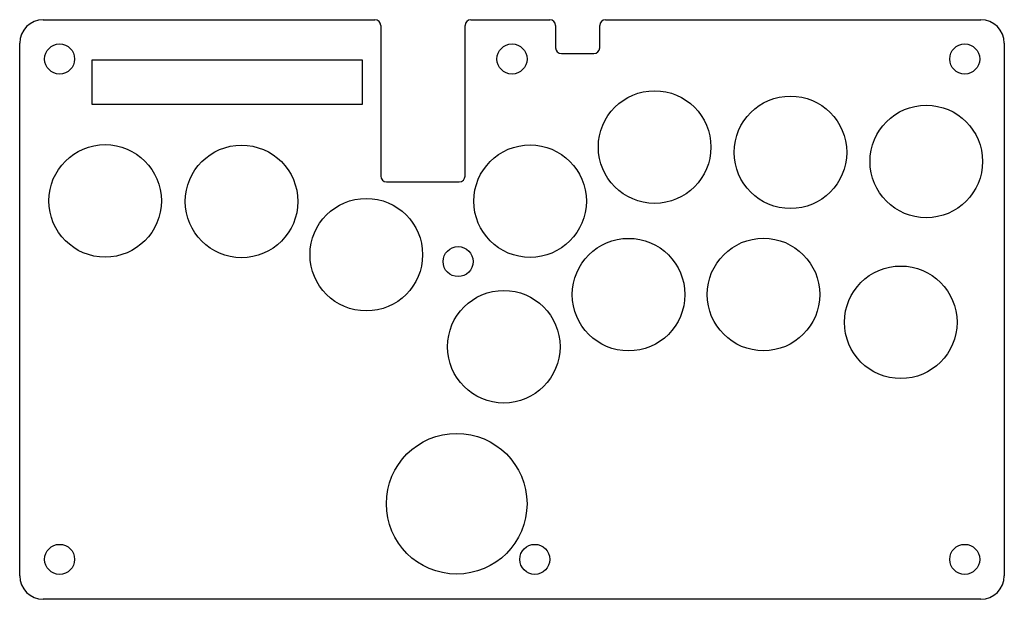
# Model space of a CAD drawing. Header units: millimetres. Extents: x 0 to 210, y -124 to 0.
import ezdxf

# ---------------------------------------------------------------- set-up
doc = ezdxf.new("R2010")
doc.units = ezdxf.units.MM
doc.layers.add('Shape2DView', color=7, linetype='CONTINUOUS')

msp = doc.modelspace()

# ---------------------------------------------------------------- linework, layer by layer
at = {"layer": 'Shape2DView'}
for p, q in [((5, 0), (75.76, 0)), ((96.24, 0), (113.06, 0)), ((124.94, 0), (205, 0)), ((77, -1.24), (77, -33.33)), ((95, -33.33), (95, -1.24)), ((114.3, -1.24), (114.3, -5.99)), ((123.7, -5.99), (123.7, -1.24)), ((0, -118.58), (0, -5)), ((210, -5), (210, -118.58)), ((115.54, -7.23), (122.46, -7.23)), ((15.44, -8.55), (73.01, -8.55)), ((15.44, -18.05), (15.44, -8.55)), ((73.01, -8.55), (73.01, -18.05)), ((73.01, -18.05), (15.44, -18.05)), ((78.24, -34.57), (93.76, -34.57)), ((205, -123.58), (5, -123.58))]:
    msp.add_line(p, q, dxfattribs=at)
for centre, radius in [((8.514, -8.38), 3.2), ((105, -8.38), 3.2), ((201.554, -8.38), 3.2), ((135.42, -27.16), 12), ((164.39, -28.28), 12), ((193.36, -30.23), 12), ((18.225, -38.63), 12), ((47.32, -38.75), 12), ((108.86, -38.69), 12), ((73.92, -50.1), 12), ((129.86, -58.62), 12), ((158.642, -58.597), 12), ((93.5, -51.58), 3.2), ((187.92, -64.52), 12), ((103.25, -69.73), 12), ((93.2, -103.2), 15), ((8.514, -115.06), 3.2), ((109.86, -115.06), 3.2), ((201.554, -115.06), 3.2)]:
    msp.add_circle(centre, radius, dxfattribs=at)
for centre, radius, start, end in [((5, -5), 5, 90, 180), ((75.76, -1.24), 1.24, 0, 90), ((96.24, -1.24), 1.24, 90, 180), ((113.06, -1.24), 1.24, 0, 90), ((124.94, -1.24), 1.24, 90, 180), ((205, -5), 5, 0, 90), ((115.54, -5.99), 1.24, 180, -90), ((122.46, -5.99), 1.24, -90, 0), ((78.24, -33.33), 1.24, 180, -90), ((93.76, -33.33), 1.24, -90, 0), ((5, -118.58), 5, 180, -90), ((205, -118.58), 5, -90, 0)]:
    msp.add_arc(centre, radius, start, end, dxfattribs=at)

doc.saveas('drawing.dxf')
